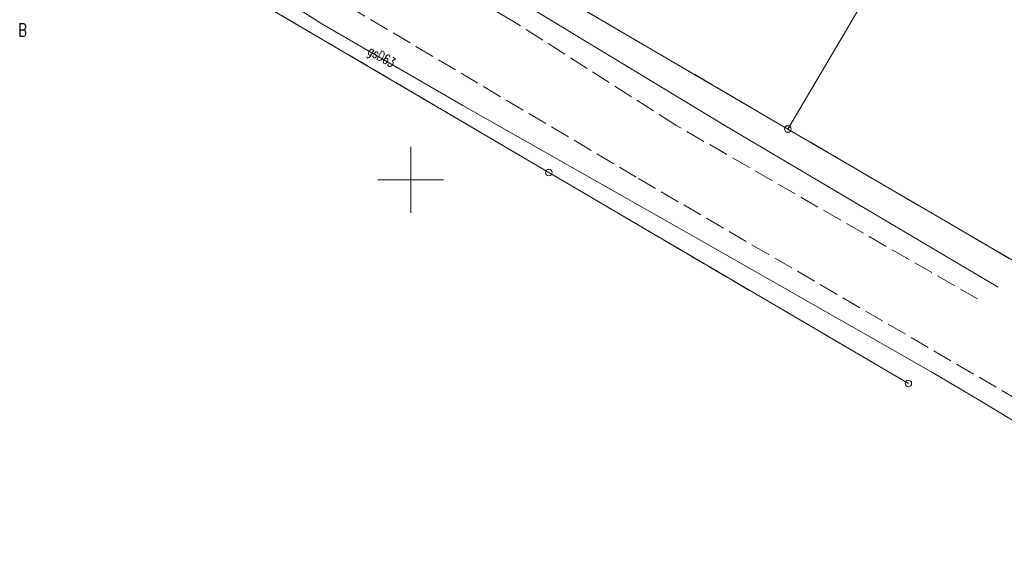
# Model space of a CAD drawing. Header units: metres. Extents: x 7395998 to 7397036, y 5813644 to 5814526.
# Tile 8 of 27: x 7396320 to 7396395, y 5814022 to 5814062. Entities that reach past the tile are written whole.
import ezdxf
from ezdxf.enums import TextEntityAlignment as Align

# ---------------------------------------------------------------- set-up
doc = ezdxf.new("R2010")
doc.units = ezdxf.units.M
doc.header["$MEASUREMENT"] = 0
for name, pattern in [('1', [0]), ('1_OTKJ', [2, 1.5, -0.5]), ('3_SUGP', [0]), ('3_SUTP_A', [0]), ('EGDE', [0]), ('EGKK', [2, 1.5, -0.5])]:
    doc.linetypes.add(name, pattern=pattern)
doc.layers.get('0').update_dxf_attribs({"color": 250, "linetype": 'CONTINUOUS', "lineweight": 100})
for name, color, linetype, lineweight in [('Dzialki', 7, 'EGDE', 18), ('Kontury', 3, 'EGKK', 18), ('Numery_konturow', 3, 'CONTINUOUS', 9), ('OTK_L_0', 7, '1_OTKJ', 18), ('Podzial_sekcyjny_krzyze', 7, '1', 0), ('Punkty', 7, 'CONTINUOUS', 18), ('SUGP_E_T_0', 52, 'CONTINUOUS', 0), ('SUGP_L_0', 52, '3_SUGP', 18), ('SUTP_L_0', 30, '3_SUTP_A', 18)]:
    doc.layers.add(name, color=color, linetype=linetype, lineweight=lineweight)
doc.styles.get("Standard").update_dxf_attribs({"font": 'Simplex.SHX', "width": 0.75})

# ---------------------------------------------------------------- blocks, each defined once
blk = doc.blocks.new('GRT')
at = {"linetype": 'Continuous'}
blk.add_circle((0, 0), 0.25, dxfattribs=at)

msp = doc.modelspace()

# ---------------------------------------------------------------- linework, layer by layer
at = {"layer": 'Dzialki'}
for p, q in [((7396378.68, 5814053.86), (7396398.06, 5814086.65)), ((7396333.16, 5814066.61), (7396360.5, 5814050.56)), ((7396378.68, 5814053.86), (7396359.51, 5814065.06)), ((7396397.86, 5814042.66), (7396378.68, 5814053.86)), ((7396360.5, 5814050.56), (7396387.85, 5814034.52))]:
    msp.add_line(p, q, dxfattribs=at)
at = {"layer": 'Kontury'}
for p, q in [((7396360.5, 5814050.56), (7396333.16, 5814066.61)), ((7396359.51, 5814065.06), (7396378.68, 5814053.86)), ((7396378.68, 5814053.86), (7396397.86, 5814042.66)), ((7396387.85, 5814034.52), (7396360.5, 5814050.56))]:
    msp.add_line(p, q, dxfattribs=at)
at = {"layer": 'OTK_L_0', "linetype": '1_OTKJ'}
for p, q in [((7396334.902, 5814069.323), (7396367.317, 5814050.102)), ((7396357.83, 5814062.03), (7396346.09, 5814068.85)), ((7396370.155, 5814054.158), (7396357.83, 5814062.03)), ((7396393.107, 5814040.952), (7396370.155, 5814054.158)), ((7396367.317, 5814050.102), (7396415.258, 5814022.156))]:
    msp.add_line(p, q, dxfattribs=at)
at = {"layer": 'Podzial_sekcyjny_krzyze'}
for p, q in [((7396350, 5814047.5), (7396350, 5814052.5)), ((7396347.5, 5814050), (7396352.5, 5814050))]:
    msp.add_line(p, q, dxfattribs=at)
at = {"layer": 'SUGP_L_0', "linetype": '3_SUGP'}
for p, q in [((7396343.244, 5814061.855), (7396334.047, 5814067.723)), ((7396353.965, 5814055.66), (7396343.244, 5814061.855)), ((7396371.367, 5814045.804), (7396353.965, 5814055.66)), ((7396389.689, 5814035.354), (7396371.367, 5814045.804)), ((7396393.295, 5814033.227), (7396389.689, 5814035.354)), ((7396404.196, 5814026.591), (7396393.295, 5814033.227))]:
    msp.add_line(p, q, dxfattribs=at)
at = {"layer": 'SUTP_L_0', "linetype": '3_SUTP_A'}
for p, q in [((7396358.737, 5814063.302), (7396373.891, 5814054.126)), ((7396373.891, 5814054.126), (7396394.673, 5814041.852))]:
    msp.add_line(p, q, dxfattribs=at)

# ---------------------------------------------------------------- block references
at = {"layer": 'Punkty'}
for p in [(7396378.68, 5814053.86), (7396360.5, 5814050.56), (7396387.85, 5814034.52)]:
    msp.add_blockref('GRT', p, dxfattribs=at)

# ---------------------------------------------------------------- texts
at = {"layer": 'Numery_konturow', "width": 0.7}
msp.add_text('B', height=1, dxfattribs=at).set_placement((7396320.792, 5814061.88), align=Align.TOP_RIGHT)
at = {"layer": 'SUGP_E_T_0', "lineweight": 9, "width": 0.7}
msp.add_text('gsD63', height=0.75, rotation=329.9807, dxfattribs=at).set_placement((7396347.726, 5814059.265), align=Align.MIDDLE)

doc.saveas('drawing.dxf')
